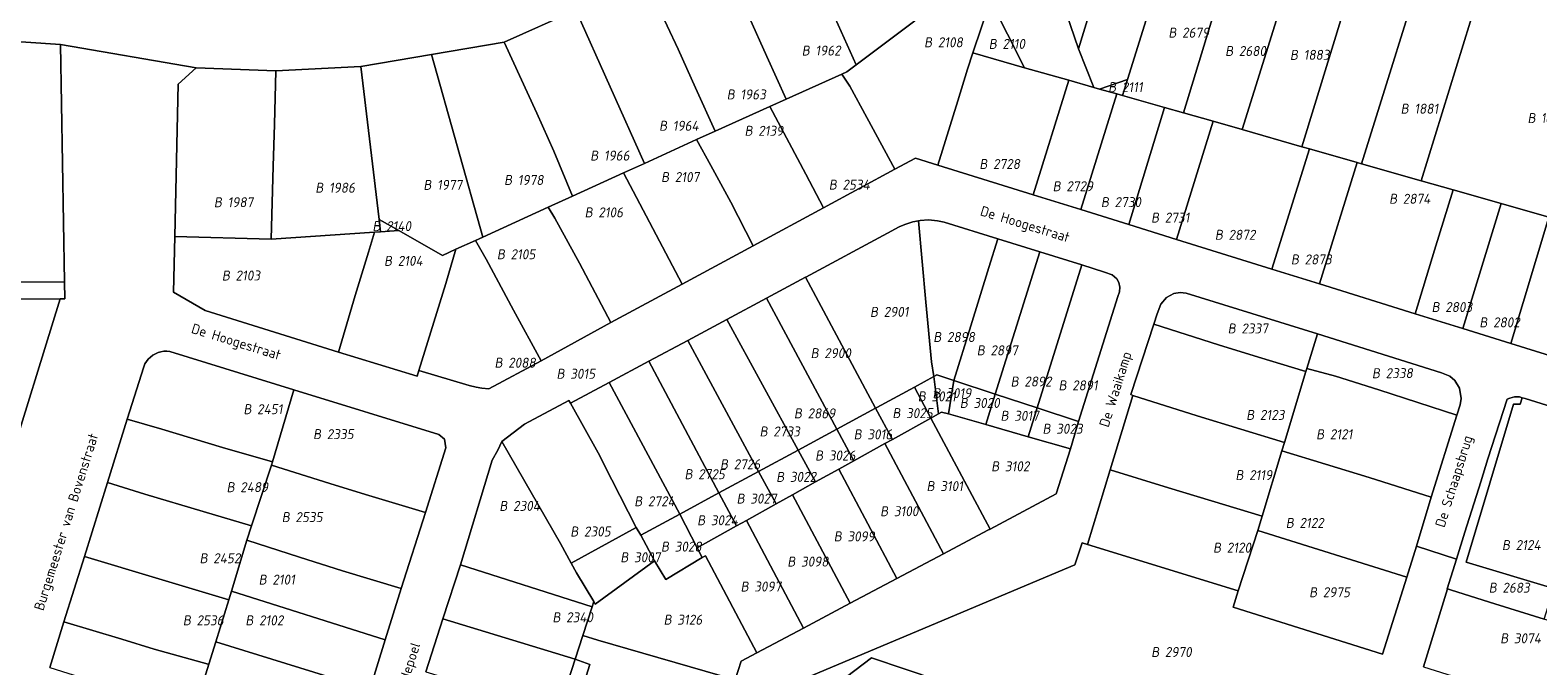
# Model space of a CAD drawing. Extents: x 184444 to 188300, y 345995 to 350408.
# Tile 28 of 43: x 187062 to 187333, y 348702 to 348816. Entities that reach past the tile are written whole.
import ezdxf
from ezdxf.enums import TextEntityAlignment as Align

# ---------------------------------------------------------------- set-up
doc = ezdxf.new("R2010")
doc.units = 0
for name, color, linetype, lineweight in [('B-WA-KG-GRENS_PERCEEL-GV', 30, 'Continuous', 18), ('B-WA-KG-GRENS_PERCEEL-S', 30, 'Continuous', 25), ('B-WA-OG-BEBOUWING_STRAATNAAM-T18', 10, 'Continuous', 18)]:
    doc.layers.add(name, color=color, linetype=linetype, lineweight=lineweight)
doc.styles.add('NLCS-ISO', font='NLCS-ISO.ttf', dxfattribs={"height": 1.8})
doc.styles.add('NLCS-ISO-M1000-T18', font='NLCS-ISO.ttf', dxfattribs={"height": 1.8})

# ---------------------------------------------------------------- blocks, each defined once
blk = doc.blocks.new('SKG-PERCEELNUMMER-SO')
at = {"style": 'NLCS-ISO', "oblique": 10, "flags": 1}
for tag, p in [('GEMEENTECODE', (0, 2.55)), ('PERCEELGROOTTE', (0, -2.45))]:
    blk.add_attdef(tag, text='', height=1.8, dxfattribs=at).set_placement(p, align=Align.MIDDLE_CENTER)
at = {"style": 'NLCS-ISO', "oblique": 10}
blk.add_attdef('SECTIE', text='', height=1.8, dxfattribs=at).set_placement((-0.5, 0), align=Align.MIDDLE_RIGHT)
blk.add_attdef('PERCEELNUMMER', text='', height=1.8, dxfattribs=at).set_placement((0.5, 0), align=Align.MIDDLE_LEFT)

msp = doc.modelspace()

# ---------------------------------------------------------------- linework, layer by layer
at = {"layer": 'B-WA-KG-GRENS_PERCEEL-GV', "flags": 128}
for points in [[(187241.005, 348809.218), (187248.975, 348806.947), (187253.48, 348805.663), (187250.753, 348812.589), (187245.073, 348829.112), (187233.835, 348855.052), (187221.167, 348849.292), (187221.955, 348847.367), (187230.806, 348829.646), (187232.483, 348826.019), (187234.872, 348821.318)], [(187250.753, 348812.589), (187261.849, 348848.882), (187255.026, 348850.932), (187252.935, 348855.529), (187245.073, 348829.112)], [(187254.481, 348805.38), (187259.545, 348807.079), (187271.692, 348846.075), (187261.849, 348848.882), (187250.753, 348812.589), (187253.48, 348805.663)], [(187282.329, 348842.813), (187271.692, 348846.075), (187259.545, 348807.079), (187258.644, 348804.2), (187266.201, 348802.056), (187269.611, 348801.089)], [(187198.506, 348836.621), (187203.873, 348824.894), (187206.944, 348818.096), (187210.736, 348809.738), (187221.269, 348817.629), (187219.798, 348821.205), (187210.307, 348842.121)], [(187293.132, 348839.5), (187282.329, 348842.813), (187269.611, 348801.089), (187274.977, 348799.567), (187280.154, 348798.099)], [(187280.154, 348798.099), (187290.898, 348795.006), (187303.574, 348836.21), (187293.132, 348839.5)], [(187185.652, 348831.015), (187191.493, 348818.288), (187194.623, 348811.245), (187198.14, 348803.576), (187208.164, 348808.077), (187209.07, 348808.483), (187210.736, 348809.738), (187206.944, 348818.096), (187203.873, 348824.894), (187198.506, 348836.621)], [(187300.888, 348792.159), (187301.641, 348791.945), (187314.422, 348832.883), (187303.574, 348836.21), (187290.898, 348795.006), (187292.258, 348794.618)], [(187172.753, 348825.205), (187178.671, 348812.546), (187181.789, 348805.563), (187185.338, 348797.792), (187195.17, 348802.239), (187198.14, 348803.576), (187194.623, 348811.245), (187191.493, 348818.288), (187185.652, 348831.015)], [(187301.641, 348791.945), (187312.395, 348788.894), (187324.946, 348829.679), (187314.422, 348832.883)], [(187344.645, 348779.68), (187357.037, 348819.639), (187324.946, 348829.679), (187312.395, 348788.894), (187318.139, 348787.253), (187326.801, 348784.779), (187335.369, 348782.332)], [(187160.252, 348819.573), (187172.616, 348792.004), (187182.009, 348796.279), (187185.338, 348797.792), (187181.789, 348805.563), (187178.671, 348812.546), (187172.753, 348825.205)], [(187225.394, 348791.712), (187228.995, 348803.255), (187230.746, 348808.963), (187231.713, 348811.871), (187234.872, 348821.318), (187232.483, 348826.019), (187221.269, 348817.629), (187210.736, 348809.738), (187209.07, 348808.483), (187208.164, 348808.077), (187209.589, 348805.869), (187212.633, 348800.274), (187217.663, 348790.94), (187221.376, 348792.954)], [(187231.713, 348811.871), (187241.005, 348809.218), (187234.872, 348821.318)], [(187168.83, 348790.282), (187172.616, 348792.004), (187160.252, 348819.573), (187147.402, 348813.785), (187153.238, 348801.037), (187156.298, 348794.182), (187159.691, 348786.12)], [(187038.117, 348815.395), (187038.166, 348770.595), (187068.26, 348770.692), (187067.529, 348813.391)], [(187134.318, 348811.573), (187143.541, 348778.745), (187155.309, 348784.12), (187159.691, 348786.12), (187156.298, 348794.182), (187153.238, 348801.037), (187147.402, 348813.785)], [(187248.975, 348806.947), (187241.005, 348809.218), (187231.713, 348811.871), (187230.746, 348808.963), (187228.995, 348803.255), (187225.394, 348791.712), (187242.569, 348786.362)], [(187105.462, 348778.343), (187105.795, 348791.494), (187106.054, 348799.013), (187106.293, 348808.644), (187091.94, 348809.178), (187088.725, 348806.234), (187088.107, 348778.825)], [(187106.293, 348808.644), (187106.054, 348799.013), (187105.795, 348791.494), (187105.462, 348778.343), (187124.036, 348779.619), (187125.143, 348779.693), (187124.875, 348781.923), (187121.575, 348809.452)], [(187121.575, 348809.452), (187124.875, 348781.923), (187128.412, 348779.916), (187136.288, 348775.443), (187138.714, 348776.546), (187142.255, 348778.159), (187143.541, 348778.745), (187134.318, 348811.573)], [(187195.17, 348802.239), (187201.64, 348790.062), (187204.839, 348784.019), (187217.663, 348790.94), (187212.633, 348800.274), (187209.589, 348805.869), (187208.164, 348808.077), (187198.14, 348803.576)], [(187254.481, 348805.38), (187253.48, 348805.663), (187248.975, 348806.947), (187242.569, 348786.362), (187251.151, 348783.689), (187257.633, 348804.487)], [(187259.545, 348807.079), (187254.481, 348805.38), (187257.633, 348804.487), (187258.644, 348804.2)], [(187266.201, 348802.056), (187258.644, 348804.2), (187257.633, 348804.487), (187251.151, 348783.689), (187259.792, 348780.997)], [(187182.009, 348796.279), (187184.577, 348791.65), (187188.184, 348785.017), (187192.192, 348777.194), (187204.839, 348784.019), (187201.64, 348790.062), (187195.17, 348802.239), (187185.338, 348797.792)], [(187274.977, 348799.567), (187269.611, 348801.089), (187266.201, 348802.056), (187259.792, 348780.997), (187268.338, 348778.335)], [(187268.338, 348778.335), (187285.519, 348772.983), (187292.258, 348794.618), (187290.898, 348795.006), (187280.154, 348798.099), (187274.977, 348799.567)], [(187168.83, 348790.282), (187179.421, 348770.302), (187192.192, 348777.194), (187188.184, 348785.017), (187184.577, 348791.65), (187182.009, 348796.279), (187172.616, 348792.004)], [(187285.519, 348772.983), (187294.106, 348770.308), (187300.888, 348792.159), (187292.258, 348794.618)], [(187155.309, 348784.12), (187156.504, 348782.129), (187160.913, 348774.048), (187166.606, 348763.389), (187179.421, 348770.302), (187168.83, 348790.282), (187159.691, 348786.12)], [(187294.106, 348770.308), (187311.276, 348764.96), (187314.799, 348776.374), (187318.139, 348787.253), (187312.395, 348788.894), (187301.641, 348791.945), (187300.888, 348792.159)], [(187319.878, 348762.28), (187326.801, 348784.779), (187318.139, 348787.253), (187314.799, 348776.374), (187311.276, 348764.96)], [(187319.878, 348762.28), (187328.512, 348759.591), (187335.369, 348782.332), (187326.801, 348784.779)], [(187125.143, 348779.693), (187128.412, 348779.916), (187124.875, 348781.923)], [(187142.255, 348778.159), (187144.122, 348774.8), (187149.074, 348765.58), (187154.018, 348756.493), (187166.606, 348763.389), (187160.913, 348774.048), (187156.504, 348782.129), (187155.309, 348784.12), (187143.541, 348778.745)], [(187224.699, 348753.662), (187225.255, 348753.963), (187228.268, 348752.969), (187231.326, 348762.788), (187234.597, 348773.292), (187236.199, 348778.435), (187226.549, 348781.436), (187225.366, 348781.689), (187223.71, 348781.825), (187222.254, 348781.739), (187221.905, 348781.673), (187223.263, 348767.024), (187224.254, 348756.336)], [(187328.512, 348759.591), (187341.853, 348755.46), (187344.914, 348765.093), (187347.342, 348773.077), (187348.958, 348778.448), (187344.645, 348779.68), (187335.369, 348782.332)], [(187117.592, 348758.075), (187120.545, 348768.218), (187122.949, 348776.039), (187124.036, 348779.619), (187105.462, 348778.343), (187088.107, 348778.825), (187087.882, 348768.833), (187093.578, 348765.516)], [(187132.035, 348754.764), (187136.915, 348770.381), (187138.714, 348776.546), (187136.288, 348775.443), (187128.412, 348779.916), (187125.143, 348779.693), (187124.036, 348779.619), (187122.949, 348776.039), (187120.545, 348768.218), (187117.592, 348758.075), (187131.723, 348753.747)], [(187223.263, 348767.024), (187221.905, 348781.673), (187220.922, 348781.489), (187219.481, 348781.021), (187218.441, 348780.563), (187216.377, 348779.437), (187201.674, 348771.557), (187201.585, 348771.509), (187214.222, 348747.99), (187214.409, 348748.091), (187221.195, 348751.765), (187224.699, 348753.662), (187224.254, 348756.336)], [(187132.035, 348754.764), (187141.101, 348752.06), (187142.346, 348751.771), (187143.376, 348751.579), (187144.616, 348751.472), (187154.018, 348756.493), (187149.074, 348765.58), (187144.122, 348774.8), (187142.255, 348778.159), (187138.714, 348776.546), (187136.915, 348770.381)], [(187243.777, 348776.079), (187236.199, 348778.435), (187234.597, 348773.292), (187231.326, 348762.788), (187228.268, 348752.969), (187235.757, 348750.497)], [(187243.289, 348748.012), (187251.319, 348773.734), (187243.777, 348776.079), (187235.757, 348750.497)], [(187243.289, 348748.012), (187250.75, 348745.55), (187257.809, 348768.062), (187258.123, 348768.871), (187258.18, 348769.745), (187257.976, 348770.58), (187257.615, 348771.213), (187256.793, 348771.95), (187255.428, 348772.456), (187251.319, 348773.734)], [(187214.222, 348747.99), (187201.585, 348771.509), (187194.583, 348767.757), (187207.217, 348744.197)], [(187038.274, 348767.488), (187067.486, 348767.652), (187068.31, 348767.655), (187068.26, 348770.692), (187038.166, 348770.595), (187038.169, 348767.487)], [(187264.28, 348763.057), (187275.914, 348759.382), (187283.09, 348757.168), (187291.647, 348754.577), (187291.813, 348755.121), (187293.735, 348761.318), (187270.121, 348768.658), (187269.038, 348768.786), (187267.887, 348768.595), (187266.563, 348767.901), (187265.545, 348766.707), (187264.893, 348764.93)], [(187038.169, 348767.487), (187030.946, 348744.198), (187031.026, 348744.173), (187057.712, 348735.979), (187067.486, 348767.652), (187038.274, 348767.488)], [(187200.293, 348740.448), (187207.217, 348744.197), (187194.583, 348767.757), (187187.467, 348763.943)], [(187187.467, 348763.943), (187180.428, 348760.17), (187193.158, 348736.585), (187200.293, 348740.448)], [(187260.49, 348750.272), (187272.08, 348746.595), (187287.774, 348741.773), (187291.647, 348754.577), (187283.09, 348757.168), (187275.914, 348759.382), (187264.28, 348763.057), (187260.162, 348750.404)], [(187193.158, 348736.585), (187180.428, 348760.17), (187173.401, 348756.404), (187186.022, 348732.721)], [(187293.735, 348761.318), (187291.813, 348755.121), (187296.987, 348753.727), (187304.772, 348751.261), (187318.808, 348746.732), (187319.373, 348748.592), (187319.58, 348749.73), (187319.305, 348751.581), (187318.446, 348752.976), (187317.532, 348753.741), (187316.057, 348754.356)], [(187087.226, 348758.17), (187086.694, 348758.223), (187086.159, 348758.209), (187085.63, 348758.128), (187085.115, 348757.981), (187084.623, 348757.771), (187084.161, 348757.502), (187083.736, 348757.176), (187083.355, 348756.8), (187083.024, 348756.379), (187082.749, 348755.921), (187082.533, 348755.431), (187079.58, 348745.994), (187085.78, 348744.195), (187096.696, 348740.914), (187105.673, 348738.319), (187109.553, 348751.282)], [(187173.401, 348756.404), (187166.288, 348752.592), (187179.018, 348728.929), (187186.022, 348732.721)], [(187291.647, 348754.577), (187287.774, 348741.773), (187287.326, 348740.28), (187303.016, 348735.475), (187314.159, 348731.951), (187318.808, 348746.732), (187304.772, 348751.261), (187296.987, 348753.727), (187291.813, 348755.121)], [(187159.292, 348748.843), (187164.277, 348739.942), (187166.732, 348735.093), (187171.133, 348726.489), (187172.004, 348725.131), (187179.018, 348728.929), (187166.288, 348752.592)], [(187224.699, 348753.662), (187221.195, 348751.765), (187224.166, 348746.203), (187225.53, 348746.96)], [(187228.268, 348752.969), (187225.255, 348753.963), (187224.699, 348753.662), (187225.53, 348746.96), (187226.099, 348747.275), (187227.316, 348746.927)], [(187235.757, 348750.497), (187228.268, 348752.969), (187227.316, 348746.927), (187234.036, 348745.007)], [(187105.495, 348737.742), (187116.02, 348734.424), (187122.432, 348732.453), (187133.238, 348729.18), (187136.915, 348740.817), (187136.665, 348742.39), (187135.599, 348743.258), (187109.553, 348751.282), (187105.673, 348738.319)], [(187159.449, 348720.106), (187171.133, 348726.489), (187166.732, 348735.093), (187164.277, 348739.942), (187159.292, 348748.843), (187159.015, 348749.365), (187151.044, 348745.087), (187146.976, 348741.97), (187157.495, 348723.611)], [(187214.409, 348748.091), (187214.222, 348747.99), (187217.245, 348742.364), (187224.166, 348746.203), (187221.195, 348751.765)], [(187241.67, 348742.826), (187243.289, 348748.012), (187235.757, 348750.497), (187234.036, 348745.007)], [(187256.433, 348736.87), (187266.926, 348733.659), (187274.641, 348731.279), (187283.789, 348728.547), (187287.326, 348740.28), (187287.774, 348741.773), (187272.08, 348746.595), (187260.49, 348750.272)], [(187317.862, 348715.227), (187325.651, 348712.808), (187334.517, 348710.024), (187336.231, 348715.524), (187320.459, 348720.291), (187328.97, 348748.664), (187330.175, 348748.687), (187330.552, 348749.856), (187330.102, 348750.027), (187329.152, 348750.023), (187328.337, 348749.792), (187327.824, 348749.591), (187324.388, 348738.871), (187323.095, 348734.745), (187320.262, 348725.68), (187318.741, 348720.839), (187317.058, 348715.479), (187317.131, 348715.456)], [(187330.552, 348749.856), (187330.175, 348748.687), (187328.97, 348748.664), (187320.459, 348720.291), (187336.231, 348715.524), (187345.475, 348745.203), (187331.084, 348749.689)], [(187207.217, 348744.197), (187210.273, 348738.498), (187215.906, 348741.621), (187217.245, 348742.364), (187214.222, 348747.99)], [(187234.819, 348726.228), (187246.726, 348732.54), (187249.284, 348740.65), (187241.67, 348742.826), (187234.036, 348745.007), (187227.316, 348746.927), (187226.099, 348747.275), (187225.53, 348746.96), (187224.166, 348746.203)], [(187250.75, 348745.55), (187243.289, 348748.012), (187241.67, 348742.826), (187249.284, 348740.65)], [(187101.936, 348726.827), (187105.495, 348737.742), (187105.673, 348738.319), (187096.696, 348740.914), (187085.78, 348744.195), (187079.58, 348745.994), (187076.01, 348734.583), (187082.731, 348732.494), (187093.255, 348729.357)], [(187200.293, 348740.448), (187203.43, 348734.702), (187207.596, 348737.013), (187210.273, 348738.498), (187207.217, 348744.197)], [(187226.426, 348721.778), (187234.439, 348726.026), (187234.819, 348726.228), (187224.166, 348746.203), (187217.245, 348742.364), (187215.906, 348741.621)], [(187139.514, 348719.769), (187163.221, 348712.257), (187163.515, 348713.172), (187160.423, 348718.353), (187159.449, 348720.106), (187157.495, 348723.611), (187146.976, 348741.97), (187146.222, 348740.396), (187145.219, 348738.622)], [(187210.273, 348738.498), (187207.596, 348737.013), (187218.033, 348717.328), (187226.426, 348721.778), (187215.906, 348741.621)], [(187193.158, 348736.585), (187196.306, 348730.752), (187199.287, 348732.405), (187203.43, 348734.702), (187200.293, 348740.448)], [(187314.159, 348731.951), (187303.016, 348735.475), (187287.326, 348740.28), (187283.789, 348728.547), (187283.016, 348725.979), (187309.777, 348717.578), (187311.537, 348723.136)], [(187128.867, 348715.53), (187133.238, 348729.18), (187122.432, 348732.453), (187116.02, 348734.424), (187105.495, 348737.742), (187101.936, 348726.827), (187101.085, 348724.205), (187110.569, 348721.16), (187118.318, 348718.711)], [(187186.022, 348732.721), (187189.178, 348726.798), (187190.978, 348727.796), (187196.306, 348730.752), (187193.158, 348736.585)], [(187203.43, 348734.702), (187199.287, 348732.405), (187209.64, 348712.878), (187218.033, 348717.328), (187207.596, 348737.013)], [(187252.37, 348723.434), (187279.48, 348715.122), (187283.016, 348725.979), (187283.789, 348728.547), (187274.641, 348731.279), (187266.926, 348733.659), (187256.433, 348736.87)], [(187101.936, 348726.827), (187093.255, 348729.357), (187082.731, 348732.494), (187076.01, 348734.583), (187071.852, 348721.27), (187085.261, 348717.288), (187097.835, 348713.492), (187098.31, 348715.073), (187101.085, 348724.205)], [(187179.018, 348728.929), (187182.084, 348722.864), (187189.178, 348726.798), (187186.022, 348732.721)], [(187201.246, 348708.428), (187209.64, 348712.878), (187199.287, 348732.405), (187196.306, 348730.752), (187190.978, 348727.796)], [(187176.48, 348717.148), (187183.015, 348721.087), (187182.084, 348722.864), (187179.018, 348728.929), (187172.004, 348725.131), (187174.454, 348720.54)], [(187192.853, 348703.978), (187201.246, 348708.428), (187190.978, 348727.796), (187189.178, 348726.798), (187182.084, 348722.864), (187183.015, 348721.087), (187183.597, 348721.436)], [(187163.515, 348713.172), (187163.781, 348712.725), (187174.454, 348720.54), (187172.004, 348725.131), (187171.133, 348726.489), (187159.449, 348720.106), (187160.423, 348718.353)], [(187279.48, 348715.122), (187278.525, 348712.189), (187305.431, 348703.745), (187309.777, 348717.578), (187283.016, 348725.979)], [(187125.954, 348706.308), (187128.867, 348715.53), (187118.318, 348718.711), (187110.569, 348721.16), (187101.085, 348724.205), (187098.31, 348715.073)], [(187097.835, 348713.492), (187085.261, 348717.288), (187071.852, 348721.27), (187068.182, 348709.529), (187078.609, 348706.44), (187084.412, 348704.649), (187094.106, 348701.938), (187094.246, 348701.899), (187095.498, 348705.958)], [(187139.514, 348719.769), (187136.354, 348710.095), (187160.178, 348702.811), (187161.548, 348707.065), (187163.221, 348712.257)], [(187188.918, 348699.085), (187189.998, 348702.464), (187192.853, 348703.978), (187183.597, 348721.436), (187183.015, 348721.087), (187176.48, 348717.148), (187174.454, 348720.54), (187163.781, 348712.725), (187163.515, 348713.172), (187163.221, 348712.257), (187161.548, 348707.065), (187164.239, 348706.267)], [(187123.195, 348697.341), (187125.954, 348706.308), (187098.31, 348715.073), (187097.835, 348713.492), (187095.498, 348705.958)], [(187340.041, 348692.881), (187340.241, 348693.565), (187344.157, 348707.016), (187340.921, 348708.037), (187334.866, 348709.914), (187334.517, 348710.024), (187325.651, 348712.808), (187317.862, 348715.227), (187317.131, 348715.456), (187312.788, 348701.457), (187337.837, 348693.574)], [(187091.524, 348693.17), (187091.552, 348693.161), (187092.645, 348696.707), (187094.246, 348701.899), (187094.106, 348701.938), (187084.412, 348704.649), (187078.609, 348706.44), (187068.182, 348709.529), (187065.625, 348701.352)], [(187157.123, 348693.34), (187160.178, 348702.811), (187136.354, 348710.095), (187133.278, 348700.546)], [(187094.246, 348701.899), (187092.645, 348696.707), (187120.141, 348687.851), (187123.195, 348697.341), (187095.498, 348705.958)], [(187188.918, 348699.085), (187164.239, 348706.267), (187161.548, 348707.065), (187160.178, 348702.811), (187162.804, 348701.887), (187161.517, 348697.836), (187182.232, 348691.25), (187187.064, 348693.282)], [(187157.123, 348693.34), (187159.735, 348692.226), (187161.517, 348697.836), (187162.804, 348701.887), (187160.178, 348702.811)], [(187177.353, 348662.895), (187175.799, 348658.031), (187188.239, 348645.984), (187219.088, 348659.63), (187249.114, 348666.27), (187265.26, 348674.826), (187265.45, 348674.919), (187258.897, 348685.442), (187247.455, 348691.812), (187227.541, 348698.34), (187225.593, 348698.994), (187213.463, 348703.051), (187197.221, 348690.736), (187182.587, 348679.272), (187180.245, 348671.944)]]:
    msp.add_lwpolyline(points, close=True, dxfattribs=at)
for points in [[(187038.117, 348815.395), (187067.529, 348813.391), (187091.94, 348809.178), (187106.293, 348808.644), (187121.575, 348809.452), (187134.318, 348811.573), (187147.402, 348813.785), (187160.252, 348819.573)], [(187341.853, 348755.46), (187328.512, 348759.591), (187319.878, 348762.28), (187311.276, 348764.96), (187294.106, 348770.308), (187285.519, 348772.983), (187268.338, 348778.335), (187259.792, 348780.997), (187251.151, 348783.689), (187242.569, 348786.362), (187225.394, 348791.712), (187221.376, 348792.954), (187217.663, 348790.94), (187204.839, 348784.019), (187192.192, 348777.194), (187179.421, 348770.302), (187166.606, 348763.389), (187154.018, 348756.493), (187144.616, 348751.472), (187143.376, 348751.579), (187142.346, 348751.771), (187141.101, 348752.06), (187132.035, 348754.764), (187131.723, 348753.747), (187117.592, 348758.075), (187093.578, 348765.516), (187087.882, 348768.833), (187088.107, 348778.825), (187088.725, 348806.234), (187091.94, 348809.178), (187067.529, 348813.391), (187068.26, 348770.692), (187068.31, 348767.655), (187067.486, 348767.652), (187057.712, 348735.979)], [(187133.278, 348700.546), (187136.354, 348710.095), (187139.514, 348719.769), (187145.219, 348738.622), (187146.222, 348740.396), (187146.976, 348741.97), (187151.044, 348745.087), (187159.015, 348749.365), (187159.292, 348748.843), (187166.288, 348752.592), (187173.401, 348756.404), (187180.428, 348760.17), (187187.467, 348763.943), (187194.583, 348767.757), (187201.585, 348771.509), (187201.674, 348771.557), (187216.377, 348779.437), (187218.441, 348780.563), (187219.481, 348781.021), (187220.922, 348781.489), (187221.905, 348781.673), (187222.254, 348781.739), (187223.71, 348781.825), (187225.366, 348781.689), (187226.549, 348781.436), (187236.199, 348778.435), (187243.777, 348776.079), (187251.319, 348773.734), (187255.428, 348772.456), (187256.793, 348771.95), (187257.615, 348771.213), (187257.976, 348770.58), (187258.18, 348769.745), (187258.123, 348768.871), (187257.809, 348768.062), (187250.75, 348745.55), (187249.284, 348740.65), (187246.726, 348732.54), (187234.819, 348726.228), (187234.439, 348726.026), (187226.426, 348721.778), (187218.033, 348717.328), (187209.64, 348712.878), (187201.246, 348708.428), (187192.853, 348703.978), (187189.998, 348702.464), (187188.918, 348699.085)], [(187187.064, 348693.282), (187250.071, 348719.781), (187251.39, 348723.73), (187252.37, 348723.434), (187256.433, 348736.87), (187260.49, 348750.272), (187260.162, 348750.404), (187264.28, 348763.057), (187264.893, 348764.93), (187265.545, 348766.707), (187266.563, 348767.901), (187267.887, 348768.595), (187269.038, 348768.786), (187270.121, 348768.658), (187293.735, 348761.318), (187316.057, 348754.356), (187317.532, 348753.741), (187318.446, 348752.976), (187319.305, 348751.581), (187319.58, 348749.73), (187319.373, 348748.592), (187318.808, 348746.732), (187314.159, 348731.951), (187311.537, 348723.136), (187318.741, 348720.839), (187320.262, 348725.68), (187323.095, 348734.745), (187324.388, 348738.871), (187327.824, 348749.591), (187328.337, 348749.792), (187329.152, 348750.023), (187330.102, 348750.027), (187330.552, 348749.856), (187331.084, 348749.689), (187345.475, 348745.203)], [(187065.625, 348701.352), (187068.182, 348709.529), (187071.852, 348721.27), (187076.01, 348734.583), (187079.58, 348745.994), (187082.533, 348755.431), (187082.749, 348755.921), (187083.024, 348756.379), (187083.355, 348756.8), (187083.736, 348757.176), (187084.161, 348757.502), (187084.623, 348757.771), (187085.115, 348757.981), (187085.63, 348758.128), (187086.159, 348758.209), (187086.694, 348758.223), (187087.226, 348758.17), (187109.553, 348751.282), (187135.599, 348743.258), (187136.665, 348742.39), (187136.915, 348740.817), (187133.238, 348729.18), (187128.867, 348715.53), (187125.954, 348706.308), (187123.195, 348697.341)], [(187312.788, 348701.457), (187317.131, 348715.456), (187317.058, 348715.479), (187318.741, 348720.839), (187311.537, 348723.136), (187309.777, 348717.578), (187305.431, 348703.745), (187278.525, 348712.189), (187279.48, 348715.122), (187252.37, 348723.434), (187251.39, 348723.73), (187250.071, 348719.781), (187187.064, 348693.282)], [(187197.221, 348690.736), (187213.463, 348703.051), (187225.593, 348698.994)]]:
    msp.add_lwpolyline(points, dxfattribs=at)

# ---------------------------------------------------------------- block references
at = {"layer": 'B-WA-KG-GRENS_PERCEEL-S', "color": 30}
for p, values in [((187224.904, 348813.78), {'PERCEELNUMMER': '2108', 'SECTIE': 'B'}), ((187236.533, 348813.496), {'PERCEELNUMMER': '2110', 'SECTIE': 'B'}), ((187268.857, 348815.518), {'PERCEELNUMMER': '2679', 'SECTIE': 'B'}), ((187202.885, 348812.299), {'PERCEELNUMMER': '1962', 'SECTIE': 'B'}), ((187279.069, 348812.214), {'PERCEELNUMMER': '2680', 'SECTIE': 'B'}), ((187290.733, 348811.526), {'PERCEELNUMMER': '1883', 'SECTIE': 'B'}), ((187258.023, 348805.716), {'PERCEELNUMMER': '2111', 'SECTIE': 'B'}), ((187189.389, 348804.402), {'PERCEELNUMMER': '1963', 'SECTIE': 'B'}), ((187310.645, 348801.837), {'PERCEELNUMMER': '1881', 'SECTIE': 'B'}), ((187333.473, 348800.151), {'PERCEELNUMMER': '1880', 'SECTIE': 'B'}), ((187177.222, 348798.766), {'PERCEELNUMMER': '1964', 'SECTIE': 'B'}), ((187192.6, 348797.864), {'PERCEELNUMMER': '2139', 'SECTIE': 'B'}), ((187164.828, 348793.406), {'PERCEELNUMMER': '1966', 'SECTIE': 'B'}), ((187234.846, 348791.888), {'PERCEELNUMMER': '2728', 'SECTIE': 'B'}), ((187149.333, 348789.017), {'PERCEELNUMMER': '1978', 'SECTIE': 'B'}), ((187177.578, 348789.54), {'PERCEELNUMMER': '2107', 'SECTIE': 'B'}), ((187115.366, 348787.623), {'PERCEELNUMMER': '1986', 'SECTIE': 'B'}), ((187134.81, 348788.138), {'PERCEELNUMMER': '1977', 'SECTIE': 'B'}), ((187207.752, 348788.173), {'PERCEELNUMMER': '2534', 'SECTIE': 'B'}), ((187248.037, 348787.895), {'PERCEELNUMMER': '2729', 'SECTIE': 'B'}), ((187097.118, 348785.02), {'PERCEELNUMMER': '1987', 'SECTIE': 'B'}), ((187256.715, 348785.032), {'PERCEELNUMMER': '2730', 'SECTIE': 'B'}), ((187308.575, 348785.638), {'PERCEELNUMMER': '2874', 'SECTIE': 'B'}), ((187163.824, 348783.187), {'PERCEELNUMMER': '2106', 'SECTIE': 'B'}), ((187265.741, 348782.254), {'PERCEELNUMMER': '2731', 'SECTIE': 'B'}), ((187125.643, 348780.716), {'PERCEELNUMMER': '2140', 'SECTIE': 'B'}), ((187277.221, 348779.157), {'PERCEELNUMMER': '2872', 'SECTIE': 'B'}), ((187148.038, 348775.657), {'PERCEELNUMMER': '2105', 'SECTIE': 'B'}), ((187127.731, 348774.474), {'PERCEELNUMMER': '2104', 'SECTIE': 'B'}), ((187290.904, 348774.725), {'PERCEELNUMMER': '2873', 'SECTIE': 'B'}), ((187098.555, 348771.833), {'PERCEELNUMMER': '2103', 'SECTIE': 'B'}), ((187215.174, 348765.3), {'PERCEELNUMMER': '2901', 'SECTIE': 'B'}), ((187316.21, 348766.158), {'PERCEELNUMMER': '2803', 'SECTIE': 'B'}), ((187279.531, 348762.306), {'PERCEELNUMMER': '2337', 'SECTIE': 'B'}), ((187324.812, 348763.408), {'PERCEELNUMMER': '2802', 'SECTIE': 'B'}), ((187226.555, 348760.775), {'PERCEELNUMMER': '2898', 'SECTIE': 'B'}), ((187204.487, 348757.868), {'PERCEELNUMMER': '2900', 'SECTIE': 'B'}), ((187234.377, 348758.375), {'PERCEELNUMMER': '2897', 'SECTIE': 'B'}), ((187147.607, 348756.148), {'PERCEELNUMMER': '2088', 'SECTIE': 'B'}), ((187158.764, 348754.161), {'PERCEELNUMMER': '3015', 'SECTIE': 'B'}), ((187305.488, 348754.267), {'PERCEELNUMMER': '2338', 'SECTIE': 'B'}), ((187240.472, 348752.768), {'PERCEELNUMMER': '2892', 'SECTIE': 'B'}), ((187249.083, 348752.07), {'PERCEELNUMMER': '2891', 'SECTIE': 'B'}), ((187223.758, 348750.095), {'PERCEELNUMMER': '3021', 'SECTIE': 'B'}), ((187226.429, 348750.67), {'PERCEELNUMMER': '3019', 'SECTIE': 'B'}), ((187231.327, 348748.916), {'PERCEELNUMMER': '3020', 'SECTIE': 'B'}), ((187102.431, 348747.794), {'PERCEELNUMMER': '2451', 'SECTIE': 'B'}), ((187201.482, 348747.036), {'PERCEELNUMMER': '2869', 'SECTIE': 'B'}), ((187219.199, 348747.077), {'PERCEELNUMMER': '3025', 'SECTIE': 'B'}), ((187238.652, 348746.596), {'PERCEELNUMMER': '3017', 'SECTIE': 'B'}), ((187282.862, 348746.762), {'PERCEELNUMMER': '2123', 'SECTIE': 'B'}), ((187114.962, 348743.301), {'PERCEELNUMMER': '2335', 'SECTIE': 'B'}), ((187195.302, 348743.781), {'PERCEELNUMMER': '2733', 'SECTIE': 'B'}), ((187212.232, 348743.258), {'PERCEELNUMMER': '3016', 'SECTIE': 'B'}), ((187246.209, 348744.268), {'PERCEELNUMMER': '3023', 'SECTIE': 'B'}), ((187295.445, 348743.275), {'PERCEELNUMMER': '2121', 'SECTIE': 'B'}), ((187188.186, 348737.891), {'PERCEELNUMMER': '2726', 'SECTIE': 'B'}), ((187205.295, 348739.46), {'PERCEELNUMMER': '3026', 'SECTIE': 'B'}), ((187236.973, 348737.512), {'PERCEELNUMMER': '3102', 'SECTIE': 'B'}), ((187181.795, 348736.102), {'PERCEELNUMMER': '2725', 'SECTIE': 'B'}), ((187198.29, 348735.616), {'PERCEELNUMMER': '3022', 'SECTIE': 'B'}), ((187280.92, 348735.932), {'PERCEELNUMMER': '2119', 'SECTIE': 'B'}), ((187099.397, 348733.763), {'PERCEELNUMMER': '2489', 'SECTIE': 'B'}), ((187225.34, 348733.951), {'PERCEELNUMMER': '3101', 'SECTIE': 'B'}), ((187148.479, 348730.394), {'PERCEELNUMMER': '2304', 'SECTIE': 'B'}), ((187172.75, 348731.232), {'PERCEELNUMMER': '2724', 'SECTIE': 'B'}), ((187191.16, 348731.708), {'PERCEELNUMMER': '3027', 'SECTIE': 'B'}), ((187216.996, 348729.438), {'PERCEELNUMMER': '3100', 'SECTIE': 'B'}), ((187109.325, 348728.378), {'PERCEELNUMMER': '2535', 'SECTIE': 'B'}), ((187184.073, 348727.815), {'PERCEELNUMMER': '3024', 'SECTIE': 'B'}), ((187289.98, 348727.335), {'PERCEELNUMMER': '2122', 'SECTIE': 'B'}), ((187161.242, 348725.789), {'PERCEELNUMMER': '2305', 'SECTIE': 'B'}), ((187208.645, 348724.909), {'PERCEELNUMMER': '3099', 'SECTIE': 'B'}), ((187170.25, 348721.154), {'PERCEELNUMMER': '3007', 'SECTIE': 'B'}), ((187177.562, 348723.074), {'PERCEELNUMMER': '3028', 'SECTIE': 'B'}), ((187276.894, 348722.882), {'PERCEELNUMMER': '2120', 'SECTIE': 'B'}), ((187328.883, 348723.345), {'PERCEELNUMMER': '2124', 'SECTIE': 'B'}), ((187094.537, 348720.98), {'PERCEELNUMMER': '2452', 'SECTIE': 'B'}), ((187200.293, 348720.38), {'PERCEELNUMMER': '3098', 'SECTIE': 'B'}), ((187105.168, 348717.134), {'PERCEELNUMMER': '2101', 'SECTIE': 'B'}), ((187191.883, 348715.891), {'PERCEELNUMMER': '3097', 'SECTIE': 'B'}), ((187294.185, 348714.867), {'PERCEELNUMMER': '2975', 'SECTIE': 'B'}), ((187326.494, 348715.678), {'PERCEELNUMMER': '2683', 'SECTIE': 'B'}), ((187158.028, 348710.357), {'PERCEELNUMMER': '2340', 'SECTIE': 'B'}), ((187091.535, 348709.809), {'PERCEELNUMMER': '2536', 'SECTIE': 'B'}), ((187102.777, 348709.805), {'PERCEELNUMMER': '2102', 'SECTIE': 'B'}), ((187178.039, 348709.921), {'PERCEELNUMMER': '3126', 'SECTIE': 'B'}), ((187328.559, 348706.578), {'PERCEELNUMMER': '3074', 'SECTIE': 'B'}), ((187265.761, 348704.106), {'PERCEELNUMMER': '2970', 'SECTIE': 'B'})]:
    msp.add_blockref('SKG-PERCEELNUMMER-SO', p, dxfattribs=at).add_auto_attribs(values)

# ---------------------------------------------------------------- texts
at = {"layer": 'B-WA-OG-BEBOUWING_STRAATNAAM-T18', "style": 'NLCS-ISO-M1000-T18'}
for s, rotation, p in [('De Hoogestraat', 342.8, (187241.046, 348780.832)), ('De Hoogestraat', 342.8, (187099.096, 348759.681)), ('De Waaikamp', 72.6, (187257.605, 348751.298)), ('Burgemeester van Bovenstraat', 72.6, (187068.817, 348727.448)), ('De Schaapsbrug', 72.7, (187318.504, 348734.741)), ('de Endepoel', 72.4, (187129.764, 348699.46))]:
    msp.add_text(s, height=1.8, rotation=rotation, dxfattribs=at).set_placement(p, align=Align.MIDDLE)

doc.saveas('drawing.dxf')
